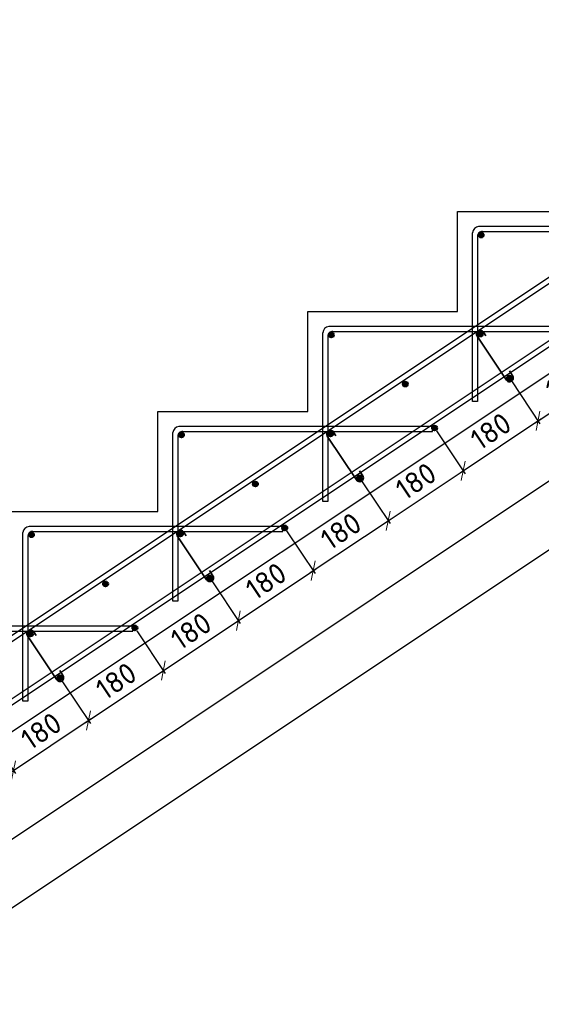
# Model space of a CAD drawing. Header units: millimetres. Extents: x 125896 to 2572636, y -120305 to 130347.
# Tile 150 of 256: x 398125 to 403345, y -108535 to -98681. Entities that reach past the tile are written whole.
import ezdxf

# ---------------------------------------------------------------- set-up
doc = ezdxf.new("R2010")
doc.units = ezdxf.units.MM
doc.linetypes.add('CENTER', pattern=[2, 1.25, -0.25, 0.25, -0.25])
for name, color, linetype, lineweight in [('Арматура', 152, 'Continuous', 40), ('ОСИ', 7, 'CENTER', 15), ('Основная 0.35', 200, 'Continuous', 35), ('Столовая Двери и окна', 7, 'Continuous', 15), ('ТЕКСТ', 7, 'Continuous', 15)]:
    doc.layers.add(name, color=color, linetype=linetype, lineweight=lineweight)
doc.styles.add('GOST-2.304_Type-B', font='GOST Common.ttf')
doc.styles.get("Standard").update_dxf_attribs({"font": 'isocpeur.ttf'})
doc.styles.add('ГОСТ', font='isocpeur.ttf')
doc.dimstyles.new('Осевые', dxfattribs={"dimscale": 0.7, "dimtxt": 450, "dimasz": 400, "dimexe": 100, "dimexo": 100, "dimgap": 100, "dimtad": 1, "dimdec": 0, "dimzin": 0, "dimdsep": 46, "dimtxsty": 'Standard', "dimblk": 'OBLIQUE', "dimcen": 9, "dimdle": 100, "dimazin": 0, "dimtm": 1e-09, "dimtfac": 1, "dimtdec": 0, "dimtofl": 0, "dimtmove": 0, "dimatfit": 3, "dimfxl": 1, "dimtolj": 1, "dimtzin": 0, "dimarcsym": 0})

# ---------------------------------------------------------------- blocks, each defined once
blk = doc.blocks.new('_OBLIQUE')
at = {"color": 0, "linetype": 'ByBlock'}
blk.add_line((-0.5, -0.5), (0.5, 0.5), dxfattribs=at)
blk = doc.blocks.new('*D1108')
at = {"layer": 'Defpoints', "color": 0, "linetype": 'ByBlock', "lineweight": 20, "ltscale": 13, "transparency": 16777216}
for p in [(407525.1, -99219.5, -900), (408145, -100149.3), (385633.9, -113813.7, -900)]:
    blk.add_point(p, dxfattribs=at)
at = {"layer": 'ОСИ', "color": 0, "linetype": 'ByBlock', "lineweight": -2, "ltscale": 13, "transparency": 16777216}
for p, q in [((407544.5, -99248.6), (408164.4, -100178.4)), ((386224.6, -114762.9), (408174.1, -100129.9)), ((385653.3, -113842.8), (386273.2, -114772.6))]:
    blk.add_line(p, q, dxfattribs=at)
at = {"layer": 'ОСИ', "color": 0, "linetype": 'ByBlock', "lineweight": -2, "ltscale": 13, "transparency": 16777216, "xscale": 140, "yscale": 140, "zscale": 140}
for p, rotation in [((408145, -100149.3), 33.69006752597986), ((386253.8, -114743.5), 213.6900675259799)]:
    blk.add_blockref('_OBLIQUE', p, dxfattribs=dict(at, rotation=rotation))
at = {"layer": 'ОСИ', "color": 0, "linetype": 'ByBlock', "ltscale": 13, "transparency": 16777216, "insert": (397102.3, -107300.8), "char_height": 210, "attachment_point": 5, "rotation": 33.69007}
blk.add_mtext('\\A1;5262', dxfattribs=at)
blk = doc.blocks.new('*D1109')
at = {"layer": 'Defpoints', "color": 0, "linetype": 'ByBlock', "lineweight": 20, "ltscale": 13, "transparency": 16777216}
for p in [(407212.6, -98792.8, -995.9), (408442.9, -100638.3), (384655.8, -113830.7, -995.9)]:
    blk.add_point(p, dxfattribs=at)
at = {"layer": 'ОСИ', "color": 0, "linetype": 'ByBlock', "lineweight": -2, "ltscale": 13, "transparency": 16777216}
for p, q in [((407232, -98822), (408462.4, -100667.4)), ((385857, -115695.6), (408472.1, -100618.9)), ((384675.2, -113859.9), (385905.5, -115705.3))]:
    blk.add_line(p, q, dxfattribs=at)
at = {"layer": 'ОСИ', "color": 0, "linetype": 'ByBlock', "lineweight": -2, "ltscale": 13, "transparency": 16777216, "xscale": 140, "yscale": 140, "zscale": 140}
for p, rotation in [((408442.9, -100638.3), 33.69006752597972), ((385886.1, -115676.2), 213.6900675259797)]:
    blk.add_blockref('_OBLIQUE', p, dxfattribs=dict(at, rotation=rotation))
at = {"layer": 'ОСИ', "color": 0, "linetype": 'ByBlock', "ltscale": 13, "transparency": 16777216, "insert": (397067.4, -108011.7), "char_height": 210, "attachment_point": 5, "rotation": 33.69007}
blk.add_mtext('\\A1;5422', dxfattribs=at)
blk = doc.blocks.new('*D1072')
at = {"layer": 'Defpoints', "color": 0, "linetype": 'ByBlock', "lineweight": 20, "ltscale": 13, "transparency": 16777216}
for p in [(398527.3, -105267.1, 95.9), (398812.6, -105695.2), (397777.3, -105767.1, 95.9)]:
    blk.add_point(p, dxfattribs=at)
at = {"layer": 'ОСИ', "color": 0, "linetype": 'ByBlock', "lineweight": -2, "ltscale": 13, "transparency": 16777216}
for p, q in [((398546.7, -105296.2), (398832.1, -105724.3)), ((398033.5, -106214.6), (398841.8, -105675.7)), ((397796.7, -105796.2), (398082.1, -106224.3))]:
    blk.add_line(p, q, dxfattribs=at)
at = {"layer": 'ОСИ', "color": 0, "linetype": 'ByBlock', "lineweight": -2, "ltscale": 13, "transparency": 16777216, "xscale": 140, "yscale": 140, "zscale": 140}
for p, rotation in [((398812.6, -105695.2), 33.69006752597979), ((398062.6, -106195.2), 213.6900675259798)]:
    blk.add_blockref('_OBLIQUE', p, dxfattribs=dict(at, rotation=rotation))
at = {"layer": 'ОСИ', "color": 0, "linetype": 'ByBlock', "ltscale": 13, "transparency": 16777216, "insert": (398340.6, -105799.6), "char_height": 210, "attachment_point": 5, "rotation": 33.69007}
blk.add_mtext('\\A1;180', dxfattribs=at)
blk = doc.blocks.new('*D1073')
at = {"layer": 'Defpoints', "color": 0, "linetype": 'ByBlock', "lineweight": 20, "ltscale": 13, "transparency": 16777216}
for p in [(399277.3, -104767.1, 95.9), (399562.6, -105195.2), (398527.3, -105267.1, 95.9)]:
    blk.add_point(p, dxfattribs=at)
at = {"layer": 'ОСИ', "color": 0, "linetype": 'ByBlock', "lineweight": -2, "ltscale": 13, "transparency": 16777216}
for p, q in [((399296.7, -104796.2), (399582.1, -105224.3)), ((398783.5, -105714.6), (399591.8, -105175.7)), ((398546.7, -105296.2), (398832.1, -105724.3))]:
    blk.add_line(p, q, dxfattribs=at)
at = {"layer": 'ОСИ', "color": 0, "linetype": 'ByBlock', "lineweight": -2, "ltscale": 13, "transparency": 16777216, "xscale": 140, "yscale": 140, "zscale": 140}
for p, rotation in [((399562.6, -105195.2), 33.69006752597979), ((398812.6, -105695.2), 213.6900675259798)]:
    blk.add_blockref('_OBLIQUE', p, dxfattribs=dict(at, rotation=rotation))
at = {"layer": 'ОСИ', "color": 0, "linetype": 'ByBlock', "ltscale": 13, "transparency": 16777216, "insert": (399090.6, -105299.6), "char_height": 210, "attachment_point": 5, "rotation": 33.69007}
blk.add_mtext('\\A1;180', dxfattribs=at)
blk = doc.blocks.new('*D1074')
at = {"layer": 'Defpoints', "color": 0, "linetype": 'ByBlock', "lineweight": 20, "ltscale": 13, "transparency": 16777216}
for p in [(400027.3, -104267.1, 95.9), (400312.6, -104695.2), (399277.3, -104767.1, 95.9)]:
    blk.add_point(p, dxfattribs=at)
at = {"layer": 'ОСИ', "color": 0, "linetype": 'ByBlock', "lineweight": -2, "ltscale": 13, "transparency": 16777216}
for p, q in [((400046.7, -104296.2), (400332.1, -104724.3)), ((399533.5, -105214.6), (400341.8, -104675.7)), ((399296.7, -104796.2), (399582.1, -105224.3))]:
    blk.add_line(p, q, dxfattribs=at)
at = {"layer": 'ОСИ', "color": 0, "linetype": 'ByBlock', "lineweight": -2, "ltscale": 13, "transparency": 16777216, "xscale": 140, "yscale": 140, "zscale": 140}
for p, rotation in [((400312.6, -104695.2), 33.69006752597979), ((399562.6, -105195.2), 213.6900675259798)]:
    blk.add_blockref('_OBLIQUE', p, dxfattribs=dict(at, rotation=rotation))
at = {"layer": 'ОСИ', "color": 0, "linetype": 'ByBlock', "ltscale": 13, "transparency": 16777216, "insert": (399840.6, -104799.6), "char_height": 210, "attachment_point": 5, "rotation": 33.69007}
blk.add_mtext('\\A1;180', dxfattribs=at)
blk = doc.blocks.new('*D1075')
at = {"layer": 'Defpoints', "color": 0, "linetype": 'ByBlock', "lineweight": 20, "ltscale": 13, "transparency": 16777216}
for p in [(400777.3, -103767.1, 95.9), (401062.6, -104195.2), (400027.3, -104267.1, 95.9)]:
    blk.add_point(p, dxfattribs=at)
at = {"layer": 'ОСИ', "color": 0, "linetype": 'ByBlock', "lineweight": -2, "ltscale": 13, "transparency": 16777216}
for p, q in [((400796.7, -103796.2), (401082.1, -104224.3)), ((400283.5, -104714.6), (401091.8, -104175.7)), ((400046.7, -104296.2), (400332.1, -104724.3))]:
    blk.add_line(p, q, dxfattribs=at)
at = {"layer": 'ОСИ', "color": 0, "linetype": 'ByBlock', "lineweight": -2, "ltscale": 13, "transparency": 16777216, "xscale": 140, "yscale": 140, "zscale": 140}
for p, rotation in [((401062.6, -104195.2), 33.69006752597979), ((400312.6, -104695.2), 213.6900675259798)]:
    blk.add_blockref('_OBLIQUE', p, dxfattribs=dict(at, rotation=rotation))
at = {"layer": 'ОСИ', "color": 0, "linetype": 'ByBlock', "ltscale": 13, "transparency": 16777216, "insert": (400590.6, -104299.6), "char_height": 210, "attachment_point": 5, "rotation": 33.69007}
blk.add_mtext('\\A1;180', dxfattribs=at)
blk = doc.blocks.new('*D1076')
at = {"layer": 'Defpoints', "color": 0, "linetype": 'ByBlock', "lineweight": 20, "ltscale": 13, "transparency": 16777216}
for p in [(401527.3, -103267.1, 95.9), (401812.6, -103695.2), (400777.3, -103767.1, 95.9)]:
    blk.add_point(p, dxfattribs=at)
at = {"layer": 'ОСИ', "color": 0, "linetype": 'ByBlock', "lineweight": -2, "ltscale": 13, "transparency": 16777216}
for p, q in [((401546.7, -103296.2), (401832.1, -103724.3)), ((401033.5, -104214.6), (401841.8, -103675.7)), ((400796.7, -103796.2), (401082.1, -104224.3))]:
    blk.add_line(p, q, dxfattribs=at)
at = {"layer": 'ОСИ', "color": 0, "linetype": 'ByBlock', "lineweight": -2, "ltscale": 13, "transparency": 16777216, "xscale": 140, "yscale": 140, "zscale": 140}
for p, rotation in [((401812.6, -103695.2), 33.69006752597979), ((401062.6, -104195.2), 213.6900675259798)]:
    blk.add_blockref('_OBLIQUE', p, dxfattribs=dict(at, rotation=rotation))
at = {"layer": 'ОСИ', "color": 0, "linetype": 'ByBlock', "ltscale": 13, "transparency": 16777216, "insert": (401340.6, -103799.6), "char_height": 210, "attachment_point": 5, "rotation": 33.69007}
blk.add_mtext('\\A1;180', dxfattribs=at)
blk = doc.blocks.new('*D1077')
at = {"layer": 'Defpoints', "color": 0, "linetype": 'ByBlock', "lineweight": 20, "ltscale": 13, "transparency": 16777216}
for p in [(402277.3, -102767.1, 95.9), (402562.6, -103195.2), (401527.3, -103267.1, 95.9)]:
    blk.add_point(p, dxfattribs=at)
at = {"layer": 'ОСИ', "color": 0, "linetype": 'ByBlock', "lineweight": -2, "ltscale": 13, "transparency": 16777216}
for p, q in [((402296.7, -102796.2), (402582.1, -103224.3)), ((401783.5, -103714.6), (402591.8, -103175.7)), ((401546.7, -103296.2), (401832.1, -103724.3))]:
    blk.add_line(p, q, dxfattribs=at)
at = {"layer": 'ОСИ', "color": 0, "linetype": 'ByBlock', "lineweight": -2, "ltscale": 13, "transparency": 16777216, "xscale": 140, "yscale": 140, "zscale": 140}
for p, rotation in [((402562.6, -103195.2), 33.69006752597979), ((401812.6, -103695.2), 213.6900675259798)]:
    blk.add_blockref('_OBLIQUE', p, dxfattribs=dict(at, rotation=rotation))
at = {"layer": 'ОСИ', "color": 0, "linetype": 'ByBlock', "ltscale": 13, "transparency": 16777216, "insert": (402090.6, -103299.6), "char_height": 210, "attachment_point": 5, "rotation": 33.69007}
blk.add_mtext('\\A1;180', dxfattribs=at)
blk = doc.blocks.new('*D1078')
at = {"layer": 'Defpoints', "color": 0, "linetype": 'ByBlock', "lineweight": 20, "ltscale": 13, "transparency": 16777216}
for p in [(403027.3, -102267.1, 95.9), (402277.3, -102767.1, 95.9), (403312.6, -102695.2)]:
    blk.add_point(p, dxfattribs=at)
at = {"layer": 'ОСИ', "color": 0, "linetype": 'ByBlock', "lineweight": -2, "ltscale": 13, "transparency": 16777216}
for p, q in [((403046.7, -102296.2), (403332.1, -102724.3)), ((402533.5, -103214.6), (403341.8, -102675.7)), ((402296.7, -102796.2), (402582.1, -103224.3))]:
    blk.add_line(p, q, dxfattribs=at)
at = {"layer": 'ОСИ', "color": 0, "linetype": 'ByBlock', "lineweight": -2, "ltscale": 13, "transparency": 16777216, "xscale": 140, "yscale": 140, "zscale": 140}
for p, rotation in [((403312.6, -102695.2), 33.69006752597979), ((402562.6, -103195.2), 213.6900675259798)]:
    blk.add_blockref('_OBLIQUE', p, dxfattribs=dict(at, rotation=rotation))
at = {"layer": 'ОСИ', "color": 0, "linetype": 'ByBlock', "ltscale": 13, "transparency": 16777216, "insert": (402840.6, -102799.6), "char_height": 210, "attachment_point": 5, "rotation": 33.69007}
blk.add_mtext('\\A1;180', dxfattribs=at)
blk = doc.blocks.new('*D1079')
at = {"layer": 'Defpoints', "color": 0, "linetype": 'ByBlock', "lineweight": 20, "ltscale": 13, "transparency": 16777216}
for p in [(403777.3, -101767.1, 95.9), (403027.3, -102267.1, 95.9), (404062.6, -102195.2)]:
    blk.add_point(p, dxfattribs=at)
at = {"layer": 'ОСИ', "color": 0, "linetype": 'ByBlock', "lineweight": -2, "ltscale": 13, "transparency": 16777216}
for p, q in [((403796.7, -101796.2), (404082.1, -102224.3)), ((403283.5, -102714.6), (404091.8, -102175.7)), ((403046.7, -102296.2), (403332.1, -102724.3))]:
    blk.add_line(p, q, dxfattribs=at)
at = {"layer": 'ОСИ', "color": 0, "linetype": 'ByBlock', "lineweight": -2, "ltscale": 13, "transparency": 16777216, "xscale": 140, "yscale": 140, "zscale": 140}
for p, rotation in [((404062.6, -102195.2), 33.69006752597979), ((403312.6, -102695.2), 213.6900675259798)]:
    blk.add_blockref('_OBLIQUE', p, dxfattribs=dict(at, rotation=rotation))
at = {"layer": 'ОСИ', "color": 0, "linetype": 'ByBlock', "ltscale": 13, "transparency": 16777216, "insert": (403590.6, -102299.6), "char_height": 210, "attachment_point": 5, "rotation": 33.69007}
blk.add_mtext('\\A1;180', dxfattribs=at)

msp = doc.modelspace()

# ---------------------------------------------------------------- hatches: boundary and pattern name
at = {"layer": 'Арматура'}
h = msp.add_hatch(color=256, dxfattribs=at)
edge = h.paths.add_edge_path()
edge.add_arc((402743, -100836.3), 25, 0, 360)
h = msp.add_hatch(color=256, dxfattribs=at)
edge = h.paths.add_edge_path()
edge.add_arc((401243, -101836.3), 25, 0, 360)
h = msp.add_hatch(color=256, dxfattribs=at)
edge = h.paths.add_edge_path()
edge.add_arc((402734.2, -101827.5), 25, 0, 360)
h = msp.add_hatch(color=256, dxfattribs=at)
edge = h.paths.add_edge_path()
edge.add_arc((403027.3, -102267.1), 25, 0, 360)
h = msp.add_hatch(color=256, dxfattribs=at)
edge = h.paths.add_edge_path()
edge.add_arc((401984.2, -102327.5), 25, 0, 360)
h = msp.add_hatch(color=256, dxfattribs=at)
edge = h.paths.add_edge_path()
edge.add_arc((402277.3, -102767.1), 25, 0, 360)
h = msp.add_hatch(color=256, dxfattribs=at)
edge = h.paths.add_edge_path()
edge.add_arc((399743, -102836.3), 25, 0, 360)
h = msp.add_hatch(color=256, dxfattribs=at)
edge = h.paths.add_edge_path()
edge.add_arc((401234.2, -102827.5), 25, 0, 360)
h = msp.add_hatch(color=256, dxfattribs=at)
edge = h.paths.add_edge_path()
edge.add_arc((401527.3, -103267.1), 25, 0, 360)
h = msp.add_hatch(color=256, dxfattribs=at)
edge = h.paths.add_edge_path()
edge.add_arc((400484.2, -103327.5), 25, 0, 360)
h = msp.add_hatch(color=256, dxfattribs=at)
edge = h.paths.add_edge_path()
edge.add_arc((400777.3, -103767.1), 25, 0, 360)
h = msp.add_hatch(color=256, dxfattribs=at)
edge = h.paths.add_edge_path()
edge.add_arc((398243, -103836.3), 25, 0, 360)
h = msp.add_hatch(color=256, dxfattribs=at)
edge = h.paths.add_edge_path()
edge.add_arc((399734.2, -103827.5), 25, 0, 360)
h = msp.add_hatch(color=256, dxfattribs=at)
edge = h.paths.add_edge_path()
edge.add_arc((400027.3, -104267.1), 25, 0, 360)
h = msp.add_hatch(color=256, dxfattribs=at)
edge = h.paths.add_edge_path()
edge.add_arc((398984.2, -104327.5), 25, 0, 360)
h = msp.add_hatch(color=256, dxfattribs=at)
edge = h.paths.add_edge_path()
edge.add_arc((399277.3, -104767.1), 25, 0, 360)
h = msp.add_hatch(color=256, dxfattribs=at)
edge = h.paths.add_edge_path()
edge.add_arc((398234.2, -104827.5), 25, 0, 360)
h = msp.add_hatch(color=256, dxfattribs=at)
edge = h.paths.add_edge_path()
edge.add_arc((398527.3, -105267.1), 25, 0, 360)

# ---------------------------------------------------------------- linework, layer by layer
for centre in [(402743, -100836.3), (401243, -101836.3), (402734.2, -101827.5), (403027.3, -102267.1, 95.9), (401984.2, -102327.5), (402277.3, -102767.1, 95.9), (399743, -102836.3), (401234.2, -102827.5), (401527.3, -103267.1, 95.9), (400484.2, -103327.5), (400777.3, -103767.1, 95.9), (398243, -103836.3), (399734.2, -103827.5), (400027.3, -104267.1, 95.9), (398984.2, -104327.5), (399277.3, -104767.1, 95.9), (398234.2, -104827.5), (398527.3, -105267.1, 95.9)]:
    msp.add_circle(centre, 25, dxfattribs=at)
at = {"layer": 'Основная 0.35'}
for p, q in [((402995.6, -102287.2, 95.9), (402702.5, -101847.6)), ((402765.9, -101807.4), (402789.7, -101844.9)), ((403058.9, -102247, 95.9), (403025.6, -102194.5, 95.9)), ((401495.6, -103287.2, 95.9), (401202.5, -102847.6)), ((401265.9, -102807.4), (401289.7, -102844.9)), ((401558.9, -103247, 95.9), (401525.6, -103194.5, 95.9)), ((399995.6, -104287.2, 95.9), (399702.5, -103847.6)), ((399765.9, -103807.4), (399789.7, -103844.9)), ((400058.9, -104247, 95.9), (400025.6, -104194.5, 95.9)), ((398265.9, -104807.4), (398289.7, -104844.9)), ((398495.6, -105287.2, 95.9), (398202.5, -104847.6)), ((398558.9, -105247, 95.9), (398525.6, -105194.5, 95.9))]:
    msp.add_line(p, q, dxfattribs=at)
for centre, start, end in [((402734.2, -101827.5), 32.40892, 212.40892), ((403027.3, -102267.1, 95.9), 212.40892, 32.40892), ((401234.2, -102827.5), 32.40892, 212.40892), ((401527.3, -103267.1, 95.9), 212.40892, 32.40892), ((399734.2, -103827.5), 32.40892, 212.40892), ((400027.3, -104267.1, 95.9), 212.40892, 32.40892), ((398234.2, -104827.5), 32.40892, 212.40892), ((398527.3, -105267.1, 95.9), 212.40892, 32.40892)]:
    msp.add_arc(centre, 37.5, start, end, dxfattribs=at)
at = {"layer": 'Столовая Двери и окна', "color": 18, "lineweight": 30, "true_color": 0x000000}
msp.add_line((407358, -99601.3, -1170), (385758, -114001.3, -900), dxfattribs=at)
at = {"layer": 'Столовая Двери и окна', "color": 146, "lineweight": 30, "true_color": 0x105689}
for points, elevation in [([(407212.6, -98792.8), (407184.9, -98751.2), (384628, -113789.1), (384655.8, -113830.7)], -995.9), ([(407525.1, -99219.5), (407497.4, -99177.9), (385606.2, -113772.1), (385633.9, -113813.7)], -900)]:
    msp.add_lwpolyline(points, close=True, dxfattribs=dict(at, elevation=elevation))
at = {"layer": 'Столовая Двери и окна', "color": 18, "lineweight": 30, "true_color": 0x000000}
msp.add_lwpolyline([(387508, -110601.3), (389008, -110601.3), (389008, -109601.3), (390508, -109601.3), (390508, -108601.3), (392008, -108601.3), (392008, -107601.3), (393508, -107601.3), (393508, -106601.3), (395008, -106601.3), (395008, -105601.3), (396508, -105601.3), (396508, -104601.3), (398008, -104601.3), (398008, -103601.3), (399508, -103601.3), (399508, -102601.3), (401008, -102601.3), (401008, -101601.3), (402508, -101601.3), (402508, -100601.3), (404008, -100601.3)], dxfattribs=at)
at = {"layer": 'Столовая Двери и окна', "color": 146, "lineweight": 30, "true_color": 0x105689}
for points in [[(402752.5, -100801.3), (405258, -100801.3), (405258, -100751.3), (402718.1, -100751.3), (402718.1, -100751.3), (402718.1, -100751.3)], [(402708, -100843.3), (402708, -102501.3), (402658, -102501.3), (402658, -100813.7)], [(401252.5, -101801.3), (403758, -101801.3), (403758, -101751.3), (401218.1, -101751.3), (401218.1, -101751.3), (401218.1, -101751.3)], [(401208, -101843.3), (401208, -103501.3), (401158, -103501.3), (401158, -101813.7)], [(399752.5, -102801.3), (402258, -102801.3), (402258, -102751.3), (399718.1, -102751.3), (399718.1, -102751.3), (399718.1, -102751.3)], [(399708, -102843.3), (399708, -104501.3), (399658, -104501.3), (399658, -102813.7)], [(398252.5, -103801.3), (400758, -103801.3), (400758, -103751.3), (398218.1, -103751.3), (398218.1, -103751.3), (398218.1, -103751.3)], [(398208, -103843.3), (398208, -105501.3), (398158, -105501.3), (398158, -103813.7)], [(396752.5, -104801.3), (399258, -104801.3), (399258, -104751.3), (396718.1, -104751.3), (396718.1, -104751.3), (396718.1, -104751.3)]]:
    msp.add_lwpolyline(points, dxfattribs=at)
for centre, radius, start, end in [((402726.5, -100819.6), 68.8, 97.03929, 175.07833), ((402754.2, -100847.5), 46.3, 86.19482, 184.74031), ((401226.5, -101819.6), 68.8, 97.03929, 175.07833), ((401254.2, -101847.5), 46.3, 86.19482, 184.74031), ((399726.5, -102819.6), 68.8, 97.03929, 175.07833), ((399754.2, -102847.5), 46.3, 86.19482, 184.74031), ((398226.5, -103819.6), 68.8, 97.03929, 175.07833), ((398254.2, -103847.5), 46.3, 86.19482, 184.74031)]:
    msp.add_arc(centre, radius, start, end, dxfattribs=at)

# ---------------------------------------------------------------- texts
at = {"insert": (226281.3, -87218.1), "char_height": 250, "attachment_point": 1, "style": 'ГОСТ'}
msp.add_mtext_dynamic_manual_height_columns('\\A1;\\pi9384.38;{\\H1.5152x;\\P\\pi1250;Общие указания\\P\\pi250;}1.^IРабочая документация разработана в соответствии с заданием на проектирование, требованиями действующих технических регламентов, стандартов, сводов правил и других документов, содержащих установленные требования.\\P2.^IРабочая документация выполнена в соответствии со следующими нормативными и техническими документами:\\P-^IСП 20.13330.2016 "Нагрузки и Воздействия";\\P-^IСП 63.13330.2012 "Бетонные и железобетонные конструкции. Основные положения";\\P-^IСП 22.13330.2016 "Основания зданий и сооружений";\\P-^IСП 45.13330.2012 "Земляные сооружения, основания и фундаменты".\\P3.   За относительную отметку 0,000 принята отметка чистого пола первого этажа.\\P4.^IПеречень видов работ, для которых необходимо составлять акты освидетельствования скрытых работ:\\P-^Iармирование конструкций;\\P-^Iосвидетельствование опалубки перед бетонированием;\\P-^Iвыполнение сварочных работ;\\P-^Iотбор контрольных проб бетона;\\P-^Iсоответствие законченных железобетонных конструкций проекту с отображением качества работ;\\P-^Iустройство монолитных конструкций, выполняемых в зимнее время;  \\P\\pi0;  -    устройство гидроизоляции;\\P\\pi250;-^Iуплотнение грунтов и обратную засыпку.\\PЗапрещается выполнение последующих работ при отсутствии актов освидетельствования предшествующих скрытых работ во всех случаях.\\P\\pi0;        5. Проект рассчитан на производство работ в период положительных температур. В случае выполнения работ при отрицательных температурах необходимо выполнять требования СНиП часть 3 по производству работ и ППР.\\P        6. При минимальной температуре воздуха до минус 15°С допускается: выдерживание бетона в конструкции методом термоса, при предварительном разогреве бетонной смеси, форсированный электроразогрев бетона в конструкции с повторным уплотнением.\\P\\pi250;При минимальной температуре воздуха до минус 25°С допускается: обогрев бетона в греющей опалубке с помощью низкотемпературных электронагревателей, электродный сквозной прогрев бетона, электрообогрев с помощью греющего провода.\\P\\pi0;7. При отрицательной температуре воздуха уплотнение грунта обратной засыпки в траншеях должно \\Pосуществляться до достижения коэффициента уплотнения 0,98. \\PВремя уплотнения грунта в зависимости от температуры воздуха: \\P\\pi250;-^Iпри t{\\H0.7x;\\So^ ;}-5, 90-120 минут; при t{\\H0.7x;\\So^ ;\\H1.42857x;-10, 60-90 минут; }при t{\\H0.7x;\\So^ ;\\H1.42857x;-20, 40-60 минут; }при t{\\H0.7x;\\So^ ;\\H1.42857x;-30, 20-30 минут;\\P\\pi0;Работы по выполнению насыпей и обратных засыпок при отрицательных температурах должны производить с учетом следующих требований:\\P\\pi250;-^Iподготовку поверхности (основания) насыпи и обратных засыпок следует выполнять с полным удалением снега, льда, промерзшего слоя слабого и пучинистого грунта на всю его глубину;\\P-^Iотсыпку в насыпь и обратные засыпки грунтов необходимо производить при их природной влажности и в талом состоянии с содержанием комьев мерзлого грунта, не превышающим требований, приведенных в приложении М СП 45.13330.2017. Свод правил. Земляные сооружения, основания и фундаменты., и, как правило, на не промерзшие ранее отсыпанные и уплотненные слои. В отдельных случаях при согласовании с автором проекта допускается грунты отсыпать на непучинистые грунты, промерзшие на глубину не более 15 см;\\P-^Iпри пониженной влажности отсыпанных грунтов для их уплотнения следует применять более тяжелое грунтоуплотняющее оборудование; \\P-^Iработы по отсыпке и уплотнению каждого слоя должны выполнять в течение одной рабочей смены; - при выполнении насыпей из глинистых грунтов при обильном снеговыпадении все работы должны быть прекращены; - перерывы в работах по выполнению насыпей и обратных засыпок допускаются только при условиях, что за время перерыва глубина промерзания ранее уплотненных пучинистых грунтов не превысит 15 см или на время перерыва ранее уплотненные грунты утепляются специальными средствами (например, маловлажным рыхлым грунтом, который в последующем удаляется); - все работы по отсыпке грунтов и их уплотнению выполняют с повышенной интенсивностью.}', width=20474.372, gutter_width=5800, heights=[24436.9], dxfattribs=at)
at = {"layer": 'ТЕКСТ', "ltscale": 100, "insert": (333656.9, -104201.6), "char_height": 250, "attachment_point": 1, "style": 'GOST-2.304_Type-B'}
msp.add_mtext_dynamic_manual_height_columns('\\pi750;Примечание\\P1 Обратную засыпку пазух выполнять непучинистым, ненабухающим грунтом без органически х включений с проливкой водой слоями не более 20 см с уплотнением грунта до коэффициента уплотнения 0,95. Условия работ по выполнению обратной засыпки при отрицательных температурах смотреть в общих указаниях лист 1.\\P2 При производстве земляных работ не допускать ухудшения свойств грунтов и качества подготовленного основания вследствие замачивания, промерзания, размыва, повреждения механизмами и транспортом.\\P3 Поз. 9 и 11 установить на хим. анкер BIT 200 (EASY FIX DIT-200) или аналог. Анкеровка выполняется в теле стен, ступеней и в теле плиты по всей длине с шагом 175-200 мм. Отверстие диаметром 12 мм.\\P4 При изготовлении пространственных арматурных каркасов соединение стержней выполнять при помощи вязальной проволоки. \\P5 Поз. 7 установить в шахматном порядке.\\P6 Выполнить обмазочную гидроизоляцию внутренних поверхностей вертикальных Ж/Б конструкций, соприкасающихся с грунтом под лестничным маршем за 2 раза. Материал гидроизоляции - Битумно-резиновая мастика Технониколь AquaMast\\P7 Выполнить укладку рулонной гидроизоляции Техноэласт ЭПП под устройство лестничного марша.', width=17507.725, gutter_width=1250, heights=[0], dxfattribs=at)

# ---------------------------------------------------------------- dimensions: what is measured, and where the dimension line sits
at = {"layer": 'ОСИ', "linetype": 'ByBlock', "ltscale": 13}
for p1, p2, distance, picture, middle in [((384655.8, -113830.7, -995.9), (407212.6, -98792.8, -995.9), -2218, '*D1109', (397067.4, -108011.7)), ((385633.9, -113813.7, -900), (407525.1, -99219.5, -900), -1117.5, '*D1108', (397102.3, -107300.8)), ((403027.3, -102267.1, 95.9), (403777.3, -101767.1, 95.9), -514.5, '*D1079', (403590.6, -102299.6)), ((402277.3, -102767.1, 95.9), (403027.3, -102267.1, 95.9), -514.5, '*D1078', (402840.6, -102799.6)), ((401527.3, -103267.1, 95.9), (402277.3, -102767.1, 95.9), -514.5, '*D1077', (402090.6, -103299.6)), ((400777.3, -103767.1, 95.9), (401527.3, -103267.1, 95.9), -514.5, '*D1076', (401340.6, -103799.6)), ((400027.3, -104267.1, 95.9), (400777.3, -103767.1, 95.9), -514.5, '*D1075', (400590.6, -104299.6)), ((399277.3, -104767.1, 95.9), (400027.3, -104267.1, 95.9), -514.5, '*D1074', (399840.6, -104799.6)), ((398527.3, -105267.1, 95.9), (399277.3, -104767.1, 95.9), -514.5, '*D1073', (399090.6, -105299.6)), ((397777.3, -105767.1, 95.9), (398527.3, -105267.1, 95.9), -514.5, '*D1072', (398340.6, -105799.6))]:
    dim = msp.add_aligned_dim(p1=p1, p2=p2, distance=distance, dimstyle='Осевые', override={"dimtxt": 300, "dimasz": 200, "dimexe": 50, "dimexo": 50, "dimlfac": 0.2, "dimdle": 50, "dimtmove": 1}, dxfattribs=at)
    dim.commit()
    dim.dimension.update_dxf_attribs({"geometry": picture, "text_midpoint": middle})

doc.saveas('drawing.dxf')
